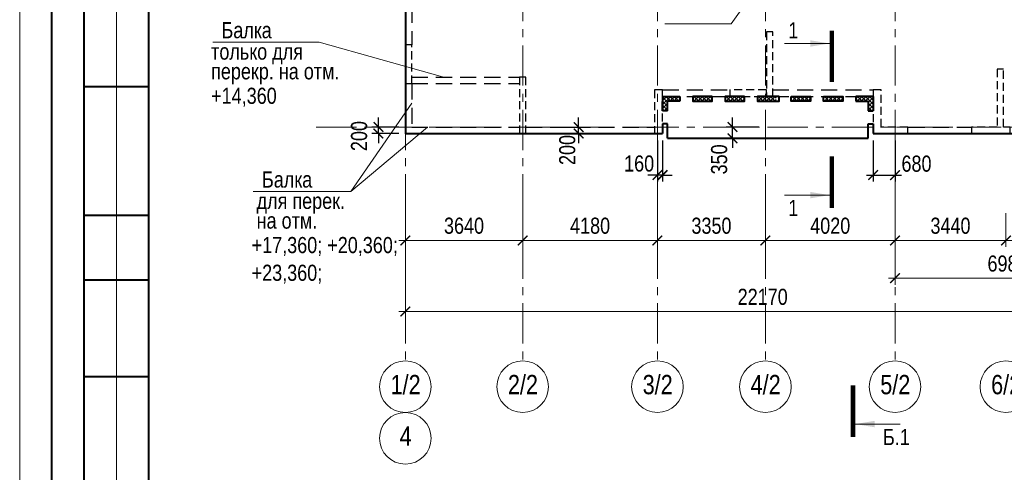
# Model space of a CAD drawing. Header units: inches. Extents: x -8638239 to -8523853, y 3840912 to 4564380.
# Tile 83 of 106: x -8614616 to -8584071, y 4436028 to 4450073. Entities that reach past the tile are written whole.
import ezdxf
from ezdxf.enums import TextEntityAlignment as Align

# ---------------------------------------------------------------- set-up
doc = ezdxf.new("R2010")
doc.units = ezdxf.units.IN
doc.header["$LTSCALE"] = 1000
doc.header["$MEASUREMENT"] = 0
doc.linetypes.add('CENTER', pattern=[2, 1.25, -0.25, 0.25, -0.25])
doc.linetypes.add('HIDDEN', pattern=[0.375, 0.25, -0.125])
for name, color, linetype, lineweight in [('СК-040-С(тены)', 12, 'HIDDEN', 25), ('СК-043-С-ПИЛОНЫ', 5, 'HIDDEN', 25), ('СК-050-П(литы перекрытия)', 3, 'Continuous', 40), ('СК-051-1-П-ОТВЕРСТИЯ ОВ ДУ', 5, 'Continuous', 40), ('СК-052-П-БАЛКИ', 1, 'HIDDEN', 30), ('СК-100-О(си)', 7, 'CENTER', 15), ('СК-100-О(си)_имя', 7, 'CENTER', 15), ('СК-110-О-РАЗМЕРЫ', 7, 'Continuous', 15), ('СК-200-Р(амка)', 7, 'Continuous', 40), ('СК-210-Р-РАМКА ЛИНИИ ТОНКИЕ', 7, 'Continuous', 15), ('СК-300-Р(азмеры)', 7, 'Continuous', 20), ('СК-400-Т(екст)', 7, 'Continuous', 20), ('СК-451-2-Т-ОТВ ВК', 1, 'Continuous', 20), ('СК-500-С(ечения)', 5, 'Continuous', 40), ('СК-600-Ш(триховка)', 250, 'Continuous', 13)]:
    doc.layers.add(name, color=color, linetype=linetype, lineweight=lineweight)
doc.styles.add('ARIAL_annotative', font='arial.ttf', dxfattribs={"width": 0.8, "height": 2.5})
doc.styles.add('RUSS', font='arial.ttf', dxfattribs={"width": 0.8})
doc.dimstyles.new('100-200', dxfattribs={"dimscale": 0, "dimtxt": 500, "dimasz": 300, "dimexe": 200, "dimexo": 200, "dimgap": 200, "dimtad": 1, "dimdec": 0, "dimzin": 0, "dimdsep": 46, "dimtxsty": 'RUSS', "dimblk": 'ARCHTICK', "dimcen": 0.096, "dimdle": 200, "dimclrd": 7, "dimclre": 7, "dimclrt": 256, "dimadec": 0, "dimazin": 0, "dimtfac": 1, "dimtdec": 0, "dimtmove": 2, "dimatfit": 3, "dimldrblk": 'OBLIQUE', "dimfxl": 1, "dimtolj": 1, "dimtzin": 0, "dimarcsym": 0})
pattern_1 = [(45, (1e-05, -92166.09), (-61.87184335, 61.87184335), []), (135, (1e-05, -92166.09), (-61.87184335, -61.87184335), [])]

# ---------------------------------------------------------------- blocks, each defined once
blk = doc.blocks.new('_ArchTick')
at = {"color": 0, "linetype": 'ByBlock', "const_width": 0.15}
blk.add_lwpolyline([(-0.5, -0.5), (0.5, 0.5)], dxfattribs=at)
blk = doc.blocks.new('*D322')
at = {"layer": 'Defpoints', "color": 0, "transparency": 16777216}
for p in [(-43920, -2470), (-40280, -2470), (-40280, -3521)]:
    blk.add_point(p, dxfattribs=at)
at = {"layer": 'СК-110-О-РАЗМЕРЫ', "color": 7, "lineweight": -2, "transparency": 16777216}
for p, q in [((-43920, -2670), (-43920, -3721)), ((-40280, -2670), (-40280, -3721)), ((-44120, -3521), (-40080, -3521))]:
    blk.add_line(p, q, dxfattribs=at)
at = {"layer": 'СК-110-О-РАЗМЕРЫ', "color": 7, "lineweight": -2, "transparency": 16777216, "xscale": 300, "yscale": 300, "zscale": 300, "rotation": 180}
blk.add_blockref('_ArchTick', (-43920, -3521), dxfattribs=at)
at = {"layer": 'СК-110-О-РАЗМЕРЫ', "color": 7, "lineweight": -2, "transparency": 16777216, "xscale": 300, "yscale": 300, "zscale": 300}
blk.add_blockref('_ArchTick', (-40280, -3521), dxfattribs=at)
at = {"layer": 'СК-110-О-РАЗМЕРЫ', "transparency": 16777216, "insert": (-42100, -3065), "char_height": 500, "attachment_point": 5, "style": 'RUSS'}
blk.add_mtext('\\A1;3640', dxfattribs=at)
blk = doc.blocks.new('_Oblique')
at = {"color": 0, "linetype": 'ByBlock', "lineweight": -2}
blk.add_line((-0.5, -0.5), (0.5, 0.5), dxfattribs=at)
blk = doc.blocks.new('*D323')
at = {"layer": 'Defpoints', "color": 0, "transparency": 16777216}
for p in [(-40280, -2470), (-36100, -2470), (-40280, -3521)]:
    blk.add_point(p, dxfattribs=at)
at = {"layer": 'СК-110-О-РАЗМЕРЫ', "color": 7, "lineweight": -2, "transparency": 16777216}
for p, q in [((-40280, -2670), (-40280, -3721)), ((-36100, -2670), (-36100, -3721)), ((-35900, -3521), (-40480, -3521))]:
    blk.add_line(p, q, dxfattribs=at)
at = {"layer": 'СК-110-О-РАЗМЕРЫ', "color": 7, "lineweight": -2, "transparency": 16777216, "xscale": 300, "yscale": 300, "zscale": 300, "rotation": 180}
blk.add_blockref('_ArchTick', (-40280, -3521), dxfattribs=at)
at = {"layer": 'СК-110-О-РАЗМЕРЫ', "color": 7, "lineweight": -2, "transparency": 16777216, "xscale": 300, "yscale": 300, "zscale": 300}
blk.add_blockref('_ArchTick', (-36100, -3521), dxfattribs=at)
at = {"layer": 'СК-110-О-РАЗМЕРЫ', "transparency": 16777216, "insert": (-38190, -3065), "char_height": 500, "attachment_point": 5, "style": 'RUSS'}
blk.add_mtext('\\A1;4180', dxfattribs=at)
blk = doc.blocks.new('*D324')
at = {"layer": 'Defpoints', "color": 0, "transparency": 16777216}
for p in [(-36100, -2470), (-32750, -2470), (-32750, -3521)]:
    blk.add_point(p, dxfattribs=at)
at = {"layer": 'СК-110-О-РАЗМЕРЫ', "color": 7, "lineweight": -2, "transparency": 16777216}
for p, q in [((-36100, -2670), (-36100, -3721)), ((-32750, -2670), (-32750, -3721)), ((-36300, -3521), (-32550, -3521))]:
    blk.add_line(p, q, dxfattribs=at)
at = {"layer": 'СК-110-О-РАЗМЕРЫ', "color": 7, "lineweight": -2, "transparency": 16777216, "xscale": 300, "yscale": 300, "zscale": 300, "rotation": 180}
blk.add_blockref('_ArchTick', (-36100, -3521), dxfattribs=at)
at = {"layer": 'СК-110-О-РАЗМЕРЫ', "color": 7, "lineweight": -2, "transparency": 16777216, "xscale": 300, "yscale": 300, "zscale": 300}
blk.add_blockref('_ArchTick', (-32750, -3521), dxfattribs=at)
at = {"layer": 'СК-110-О-РАЗМЕРЫ', "transparency": 16777216, "insert": (-34425, -3065), "char_height": 500, "attachment_point": 5, "style": 'RUSS'}
blk.add_mtext('\\A1;3350', dxfattribs=at)
blk = doc.blocks.new('*D325')
at = {"layer": 'Defpoints', "color": 0, "transparency": 16777216}
for p in [(-32750, -2470), (-28730, -2470), (-32750, -3521)]:
    blk.add_point(p, dxfattribs=at)
at = {"layer": 'СК-110-О-РАЗМЕРЫ', "color": 7, "lineweight": -2, "transparency": 16777216}
for p, q in [((-32750, -2670), (-32750, -3721)), ((-28730, -2670), (-28730, -3721)), ((-28530, -3521), (-32950, -3521))]:
    blk.add_line(p, q, dxfattribs=at)
at = {"layer": 'СК-110-О-РАЗМЕРЫ', "color": 7, "lineweight": -2, "transparency": 16777216, "xscale": 300, "yscale": 300, "zscale": 300, "rotation": 180}
blk.add_blockref('_ArchTick', (-32750, -3521), dxfattribs=at)
at = {"layer": 'СК-110-О-РАЗМЕРЫ', "color": 7, "lineweight": -2, "transparency": 16777216, "xscale": 300, "yscale": 300, "zscale": 300}
blk.add_blockref('_ArchTick', (-28730, -3521), dxfattribs=at)
at = {"layer": 'СК-110-О-РАЗМЕРЫ', "transparency": 16777216, "insert": (-30740, -3065), "char_height": 500, "attachment_point": 5, "style": 'RUSS'}
blk.add_mtext('\\A1;4020', dxfattribs=at)
blk = doc.blocks.new('*D326')
at = {"layer": 'Defpoints', "color": 0, "transparency": 16777216}
for p in [(-28730, -2470), (-25290, -2470), (-25290, -3521)]:
    blk.add_point(p, dxfattribs=at)
at = {"layer": 'СК-110-О-РАЗМЕРЫ', "color": 7, "lineweight": -2, "transparency": 16777216}
for p, q in [((-28730, -2670), (-28730, -3721)), ((-25290, -2670), (-25290, -3721)), ((-28930, -3521), (-25090, -3521))]:
    blk.add_line(p, q, dxfattribs=at)
at = {"layer": 'СК-110-О-РАЗМЕРЫ', "color": 7, "lineweight": -2, "transparency": 16777216, "xscale": 300, "yscale": 300, "zscale": 300, "rotation": 180}
blk.add_blockref('_ArchTick', (-28730, -3521), dxfattribs=at)
at = {"layer": 'СК-110-О-РАЗМЕРЫ', "color": 7, "lineweight": -2, "transparency": 16777216, "xscale": 300, "yscale": 300, "zscale": 300}
blk.add_blockref('_ArchTick', (-25290, -3521), dxfattribs=at)
at = {"layer": 'СК-110-О-РАЗМЕРЫ', "transparency": 16777216, "insert": (-27010, -3065), "char_height": 500, "attachment_point": 5, "style": 'RUSS'}
blk.add_mtext('\\A1;3440', dxfattribs=at)
blk = doc.blocks.new('*D327')
at = {"layer": 'Defpoints', "color": 0, "transparency": 16777216}
for p in [(-25290, -2470), (-21750, -2470), (-25290, -3521)]:
    blk.add_point(p, dxfattribs=at)
at = {"layer": 'СК-110-О-РАЗМЕРЫ', "color": 7, "lineweight": -2, "transparency": 16777216}
for p, q in [((-25290, -2670), (-25290, -3721)), ((-21750, -2670), (-21750, -3721)), ((-21550, -3521), (-25490, -3521))]:
    blk.add_line(p, q, dxfattribs=at)
at = {"layer": 'СК-110-О-РАЗМЕРЫ', "color": 7, "lineweight": -2, "transparency": 16777216, "xscale": 300, "yscale": 300, "zscale": 300, "rotation": 180}
blk.add_blockref('_ArchTick', (-25290, -3521), dxfattribs=at)
at = {"layer": 'СК-110-О-РАЗМЕРЫ', "color": 7, "lineweight": -2, "transparency": 16777216, "xscale": 300, "yscale": 300, "zscale": 300}
blk.add_blockref('_ArchTick', (-21750, -3521), dxfattribs=at)
at = {"layer": 'СК-110-О-РАЗМЕРЫ', "transparency": 16777216, "insert": (-23520, -3065), "char_height": 500, "attachment_point": 5, "style": 'RUSS'}
blk.add_mtext('\\A1;3540', dxfattribs=at)
blk = doc.blocks.new('*D328')
at = {"layer": 'Defpoints', "color": 0, "transparency": 16777216}
for p in [(-28730, -2949), (-21750, -2949), (-21750, -4693)]:
    blk.add_point(p, dxfattribs=at)
at = {"layer": 'СК-300-Р(азмеры)', "color": 7, "lineweight": -2, "transparency": 16777216}
for p, q in [((-28730, -3149), (-28730, -4893)), ((-21750, -3149), (-21750, -4893)), ((-28930, -4693), (-21550, -4693))]:
    blk.add_line(p, q, dxfattribs=at)
at = {"layer": 'СК-300-Р(азмеры)', "color": 7, "lineweight": -2, "transparency": 16777216, "xscale": 300, "yscale": 300, "zscale": 300, "rotation": 180}
blk.add_blockref('_ArchTick', (-28730, -4693), dxfattribs=at)
at = {"layer": 'СК-300-Р(азмеры)', "color": 7, "lineweight": -2, "transparency": 16777216, "xscale": 300, "yscale": 300, "zscale": 300}
blk.add_blockref('_ArchTick', (-21750, -4693), dxfattribs=at)
at = {"layer": 'СК-300-Р(азмеры)', "transparency": 16777216, "insert": (-25240, -4238), "char_height": 500, "attachment_point": 5, "style": 'RUSS'}
blk.add_mtext('\\A1;6980', dxfattribs=at)
blk = doc.blocks.new('*D320')
at = {"layer": 'Defpoints', "color": 0, "transparency": 16777216}
for p in [(-43920, -3521), (-21750, -3521), (-21750, -5726)]:
    blk.add_point(p, dxfattribs=at)
at = {"layer": 'СК-110-О-РАЗМЕРЫ', "color": 7, "lineweight": -2, "transparency": 16777216}
for p, q in [((-43920, -3721), (-43920, -5926)), ((-21750, -3721), (-21750, -5926)), ((-44120, -5726), (-21550, -5726))]:
    blk.add_line(p, q, dxfattribs=at)
at = {"layer": 'СК-110-О-РАЗМЕРЫ', "color": 7, "lineweight": -2, "transparency": 16777216, "xscale": 300, "yscale": 300, "zscale": 300, "rotation": 180}
blk.add_blockref('_ArchTick', (-43920, -5726), dxfattribs=at)
at = {"layer": 'СК-110-О-РАЗМЕРЫ', "color": 7, "lineweight": -2, "transparency": 16777216, "xscale": 300, "yscale": 300, "zscale": 300}
blk.add_blockref('_ArchTick', (-21750, -5726), dxfattribs=at)
at = {"layer": 'СК-110-О-РАЗМЕРЫ', "transparency": 16777216, "insert": (-32835, -5271), "char_height": 500, "attachment_point": 5, "style": 'RUSS'}
blk.add_mtext('\\A1;22170', dxfattribs=at)
blk = doc.blocks.new('*D47')
at = {"layer": 'Defpoints', "color": 0, "transparency": 16777216}
for p in [(-8597939, 4446742), (-8597276, 4446742), (-8597939, 4446542)]:
    blk.add_point(p, dxfattribs=at)
at = {"layer": 'СК-110-О-РАЗМЕРЫ', "color": 7, "lineweight": -2, "transparency": 16777216}
for p, q in [((-8597276, 4446742), (-8597276, 4447042)), ((-8597739, 4446742), (-8597076, 4446742)), ((-8597276, 4446542), (-8597276, 4446742)), ((-8597739, 4446542), (-8597076, 4446542)), ((-8597276, 4446542), (-8597276, 4446242))]:
    blk.add_line(p, q, dxfattribs=at)
at = {"layer": 'СК-110-О-РАЗМЕРЫ', "color": 7, "lineweight": -2, "transparency": 16777216, "xscale": 300, "yscale": 300, "zscale": 300}
for p, rotation in [((-8597276, 4446742), 270), ((-8597276, 4446542), 90)]:
    blk.add_blockref('_ArchTick', p, dxfattribs=dict(at, rotation=rotation))
at = {"layer": 'СК-110-О-РАЗМЕРЫ', "transparency": 16777216, "insert": (-8597627, 4446030), "char_height": 500, "attachment_point": 5, "rotation": 90, "style": 'RUSS'}
blk.add_mtext('\\A1;200', dxfattribs=at)
blk = doc.blocks.new('Сечение')
at = {"layer": 'СК-500-С(ечения)', "linetype": 'Continuous', "lineweight": 15, "ltscale": 100}
blk.add_line((-200, -35), (-200, -735), dxfattribs=at)
at = {"layer": 'СК-500-С(ечения)', "linetype": 'Continuous', "ltscale": 100, "const_width": 70}
blk.add_lwpolyline([(-400, 0), (400, 0)], dxfattribs=at)
at = {"layer": 'СК-500-С(ечения)', "linetype": 'Continuous', "ltscale": 100}
blk.add_solid([(-200, -35), (-250, -335), (-150, -335)], dxfattribs=at)
blk = doc.blocks.new('*U35')
at = {"layer": 'СК-400-Т(екст)', "ltscale": 100, "yscale": 0.01, "zscale": 0.01, "rotation": 89.99999999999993}
for p, xscale in [((0, -4), -0.01), ((0, -23.53), 0.01)]:
    blk.add_blockref('Сечение', p, dxfattribs=dict(at, xscale=xscale))
at = {"layer": 'СК-500-С(ечения)', "color": 0, "ltscale": 100, "style": 'ARIAL_annotative', "width": 0.8}
blk.add_attdef('НОМЕР_СЕЧЕНИЯ_1_1(НОМЕР_ЛИСТА)', text='', height=2.5, rotation=180, dxfattribs=at).set_placement((6.74, -1.23), align=Align.RIGHT)
blk.add_attdef('НОМЕР_СЕЧЕНИЯ_2_1(НОМЕР_ЛИСТА)', text='', height=2.5, rotation=180, dxfattribs=at).set_placement((6.74, -25.57), align=Align.BOTTOM_LEFT)
blk = doc.blocks.new('A$Cc2edbf5f_4эт')
at = {"layer": 'СК-040-С(тены)'}
for points in [[(11200, 1150), (10070, 1150), (10070, 950), (11200, 950), (11200, 1150)], [(15590, -200), (15590, 0), (14760, 0), (14760, 1150), (14510, 1150), (14510, -200), (15590, -200)], [(18360, 0), (17560, 0), (17560, -200), (18760, -200), (18760, 0)], [(18760, 0), (18560, 0)]]:
    blk.add_lwpolyline(points, dxfattribs=at)
at = {"layer": 'СК-043-С-ПИЛОНЫ'}
blk.add_lwpolyline([(11200, 2950), (11200, 950), (11400, 950), (11400, 2950)], close=True, dxfattribs=at)
for points in [[(0, 2550), (0, 1350), (200, 1350), (200, 2550), (0, 2550)], [(3540, 1550), (3540, -200), (3740, -200), (3740, 1550), (3540, 1550)], [(18360, 1800), (18360, 0)], [(18560, 0), (18560, 1800), (18360, 1800)], [(7730, 1150), (7730, -200), (7980, -200), (7980, 1150), (7730, 1150)]]:
    blk.add_lwpolyline(points, dxfattribs=at)
blk = doc.blocks.new('*D349')
at = {"layer": 'Defpoints', "color": 0, "transparency": 16777216}
for p in [(-8597939, 4446742), (-8597276, 4446742), (-8597939, 4446542)]:
    blk.add_point(p, dxfattribs=at)
at = {"layer": 'СК-110-О-РАЗМЕРЫ', "color": 7, "lineweight": -2, "transparency": 16777216}
for p, q in [((-8597276, 4446742), (-8597276, 4447042)), ((-8597739, 4446742), (-8597076, 4446742)), ((-8597276, 4446542), (-8597276, 4446742)), ((-8597739, 4446542), (-8597076, 4446542)), ((-8597276, 4446542), (-8597276, 4446242))]:
    blk.add_line(p, q, dxfattribs=at)
at = {"layer": 'СК-110-О-РАЗМЕРЫ', "color": 7, "lineweight": -2, "transparency": 16777216, "xscale": 300, "yscale": 300, "zscale": 300}
for p, rotation in [((-8597276, 4446742), 270), ((-8597276, 4446542), 90)]:
    blk.add_blockref('_ArchTick', p, dxfattribs=dict(at, rotation=rotation))
at = {"layer": 'СК-110-О-РАЗМЕРЫ', "transparency": 16777216, "insert": (-8597627, 4446030), "char_height": 500, "attachment_point": 5, "rotation": 90, "style": 'RUSS'}
blk.add_mtext('\\A1;200', dxfattribs=at)
blk = doc.blocks.new('*D359')
at = {"layer": 'Defpoints', "color": 0, "transparency": 16777216}
for p in [(-8594832, 4446521), (-8594672, 4446521), (-8594832, 4445251)]:
    blk.add_point(p, dxfattribs=at)
at = {"layer": 'СК-110-О-РАЗМЕРЫ', "color": 7, "lineweight": -2, "transparency": 16777216}
for p, q in [((-8594832, 4446321), (-8594832, 4445051)), ((-8594672, 4446321), (-8594672, 4445051)), ((-8594832, 4445251), (-8595132, 4445251)), ((-8594672, 4445251), (-8594832, 4445251)), ((-8594672, 4445251), (-8594372, 4445251))]:
    blk.add_line(p, q, dxfattribs=at)
at = {"layer": 'СК-110-О-РАЗМЕРЫ', "color": 7, "lineweight": -2, "transparency": 16777216, "xscale": 300, "yscale": 300, "zscale": 300}
blk.add_blockref('_ArchTick', (-8594832, 4445251), dxfattribs=at)
at = {"layer": 'СК-110-О-РАЗМЕРЫ', "color": 7, "lineweight": -2, "transparency": 16777216, "xscale": 300, "yscale": 300, "zscale": 300, "rotation": 180}
blk.add_blockref('_ArchTick', (-8594672, 4445251), dxfattribs=at)
at = {"layer": 'СК-110-О-РАЗМЕРЫ', "transparency": 16777216, "insert": (-8595400, 4445607), "char_height": 500, "attachment_point": 5, "style": 'RUSS'}
blk.add_mtext('\\A1;160', dxfattribs=at)
blk = doc.blocks.new('*D360')
at = {"layer": 'Defpoints', "color": 0, "transparency": 16777216}
for p in [(-8588142, 4446521), (-8587462, 4446521), (-8587462, 4445251)]:
    blk.add_point(p, dxfattribs=at)
at = {"layer": 'СК-110-О-РАЗМЕРЫ', "color": 7, "lineweight": -2, "transparency": 16777216}
for p, q in [((-8588142, 4446321), (-8588142, 4445051)), ((-8587462, 4446321), (-8587462, 4445051)), ((-8588342, 4445251), (-8587262, 4445251))]:
    blk.add_line(p, q, dxfattribs=at)
at = {"layer": 'СК-110-О-РАЗМЕРЫ', "color": 7, "lineweight": -2, "transparency": 16777216, "xscale": 300, "yscale": 300, "zscale": 300, "rotation": 180}
blk.add_blockref('_ArchTick', (-8588142, 4445251), dxfattribs=at)
at = {"layer": 'СК-110-О-РАЗМЕРЫ', "color": 7, "lineweight": -2, "transparency": 16777216, "xscale": 300, "yscale": 300, "zscale": 300}
blk.add_blockref('_ArchTick', (-8587462, 4445251), dxfattribs=at)
at = {"layer": 'СК-110-О-РАЗМЕРЫ', "transparency": 16777216, "insert": (-8586796, 4445602), "char_height": 500, "attachment_point": 5, "style": 'RUSS'}
blk.add_mtext('\\A1;680', dxfattribs=at)
blk = doc.blocks.new('*D361')
at = {"layer": 'Defpoints', "color": 0, "transparency": 16777216}
for p in [(-8592504, 4446742), (-8591482, 4446742), (-8591482, 4446392)]:
    blk.add_point(p, dxfattribs=at)
at = {"layer": 'СК-110-О-РАЗМЕРЫ', "color": 7, "lineweight": -2, "transparency": 16777216}
for p, q in [((-8592504, 4446742), (-8592504, 4447042)), ((-8591682, 4446742), (-8592704, 4446742)), ((-8592504, 4446392), (-8592504, 4446742)), ((-8591682, 4446392), (-8592704, 4446392)), ((-8592504, 4446392), (-8592504, 4446092))]:
    blk.add_line(p, q, dxfattribs=at)
at = {"layer": 'СК-110-О-РАЗМЕРЫ', "color": 7, "lineweight": -2, "transparency": 16777216, "xscale": 300, "yscale": 300, "zscale": 300}
for p, rotation in [((-8592504, 4446742), 270), ((-8592504, 4446392), 90)]:
    blk.add_blockref('_ArchTick', p, dxfattribs=dict(at, rotation=rotation))
at = {"layer": 'СК-110-О-РАЗМЕРЫ', "transparency": 16777216, "insert": (-8592916, 4445738), "char_height": 500, "attachment_point": 5, "rotation": 90, "style": 'RUSS'}
blk.add_mtext('\\A1;350', dxfattribs=at)
blk = doc.blocks.new('*D398')
at = {"layer": 'Defpoints', "color": 0, "transparency": 16777216}
for p in [(-8603488, 4446742), (-8602652, 4446742), (-8602652, 4446542)]:
    blk.add_point(p, dxfattribs=at)
at = {"layer": 'СК-110-О-РАЗМЕРЫ', "color": 7, "lineweight": -2, "transparency": 16777216}
for p, q in [((-8603488, 4446742), (-8603488, 4447042)), ((-8602852, 4446742), (-8603688, 4446742)), ((-8603488, 4446542), (-8603488, 4446742)), ((-8602852, 4446542), (-8603688, 4446542)), ((-8603488, 4446542), (-8603488, 4446242))]:
    blk.add_line(p, q, dxfattribs=at)
at = {"layer": 'СК-110-О-РАЗМЕРЫ', "color": 7, "lineweight": -2, "transparency": 16777216, "xscale": 300, "yscale": 300, "zscale": 300}
for p, rotation in [((-8603488, 4446742), 270), ((-8603488, 4446542), 90)]:
    blk.add_blockref('_ArchTick', p, dxfattribs=dict(at, rotation=rotation))
at = {"layer": 'СК-110-О-РАЗМЕРЫ', "transparency": 16777216, "insert": (-8604086, 4446462), "char_height": 500, "attachment_point": 5, "rotation": 90, "style": 'RUSS'}
blk.add_mtext('\\A1;200', dxfattribs=at)
blk = doc.blocks.new('*U724')
at = {"layer": 'СК-400-Т(екст)', "ltscale": 100, "yscale": 0.01, "zscale": 0.01, "rotation": 89.99999999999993}
for p, xscale in [((0, -4), -0.01), ((0, -151.38), 0.01)]:
    blk.add_blockref('Сечение', p, dxfattribs=dict(at, xscale=xscale))
at = {"layer": 'СК-500-С(ечения)', "color": 0, "ltscale": 100, "style": 'ARIAL_annotative', "width": 0.8}
blk.add_attdef('НОМЕР_СЕЧЕНИЯ_1_1(НОМЕР_ЛИСТА)', text='', height=2.5, rotation=180, dxfattribs=at).set_placement((6.74, -1.23), align=Align.RIGHT)
blk.add_attdef('НОМЕР_СЕЧЕНИЯ_2_1(НОМЕР_ЛИСТА)', text='', height=2.5, rotation=180, dxfattribs=at).set_placement((6.74, -153.42), align=Align.BOTTOM_LEFT)
blk = doc.blocks.new('оси')
at = {"layer": 'СК-100-О(си)'}
for p, q in [((-43920.2, 18534.9), (-43920.2, -7257.5)), ((-40280.2, 18534.9), (-40280.2, -7257.5)), ((-36100.2, 18534.9), (-36100.2, -7257.5)), ((-32750.1, 18534.9), (-32750.1, -7257.5)), ((-28729.8, 18534.9), (-28729.8, -7257.5)), ((-46685.3, 0), (5846.2, 0))]:
    blk.add_line(p, q, dxfattribs=at)
at = {"layer": 'СК-100-О(си)', "linetype": 'Continuous'}
for centre in [(-43920.2, -8057.5), (-40280.2, -8057.5), (-36100.2, -8057.5), (-32750.1, -8057.5), (-28729.8, -8057.5), (-25290.2, -8057.5), (-43920.2, -9657.5)]:
    blk.add_circle(centre, 800, dxfattribs=at)
at = {"layer": 'СК-100-О(си)_имя', "style": 'RUSS', "width": 0.8}
for s, p in [('1/2', (-43912.4, -7991.8)), ('2/2', (-40272.4, -7991.8)), ('3/2', (-36092.4, -7991.8)), ('4/2', (-32742.3, -7991.8)), ('5/2', (-28722, -7991.8)), ('6/2', (-25282.4, -7991.8)), ('4', (-43912.4, -9591.8))]:
    blk.add_text(s, height=600, dxfattribs=at).set_placement(p, align=Align.MIDDLE_CENTER)
at = {"layer": 'СК-110-О-РАЗМЕРЫ'}
for base, p1, p2, picture, middle in [((-40280.2, -3520.6), (-43920.2, -2469.7), (-40280.2, -2469.7), '*D322', (-42100.2, -3065.1)), ((-32750.1, -3520.6), (-36100.2, -2469.7), (-32750.1, -2469.7), '*D324', (-34425.2, -3065.1)), ((-25290.2, -3520.6), (-28729.8, -2469.7), (-25290.2, -2469.7), '*D326', (-27010, -3065.1)), ((-21750, -5726.1), (-43920.2, -3520.6), (-21750, -3520.6), '*D320', (-32835.1, -5270.8))]:
    dim = blk.add_linear_dim(base=base, p1=p1, p2=p2, dimstyle='100-200', override={"dimscale": 1}, dxfattribs=at)
    dim.commit()
    dim.dimension.update_dxf_attribs({"geometry": picture, "text_midpoint": middle})
for base, p1, p2, picture, middle in [((-40280.2, -3520.6), (-36100.2, -2469.7), (-40280.2, -2469.7), '*D323', (-38190.2, -3065.3)), ((-32750.1, -3520.6), (-28729.8, -2469.7), (-32750.1, -2469.7), '*D325', (-30740, -3065.3)), ((-25290.2, -3520.6), (-21750, -2469.7), (-25290.2, -2469.7), '*D327', (-23520.1, -3065.1))]:
    dim = blk.add_linear_dim(base=base, p1=p1, p2=p2, angle=180, dimstyle='100-200', override={"dimscale": 1}, dxfattribs=at)
    dim.commit()
    dim.dimension.update_dxf_attribs({"geometry": picture, "text_midpoint": middle})
at = {"layer": 'СК-300-Р(азмеры)'}
dim = blk.add_linear_dim(base=(-21750, -4693), p1=(-28729.8, -2949.5), p2=(-21750, -2949.5), dimstyle='100-200', override={"dimscale": 1}, dxfattribs=at)
dim.commit()
dim.dimension.update_dxf_attribs({"geometry": '*D328', "text_midpoint": (-25239.9, -4237.7)})
blk = doc.blocks.new('A$C858fb3ef')
at = {"layer": 'СК-300-Р(азмеры)'}
blk.add_blockref('оси', (0, 0), dxfattribs=at)
blk = doc.blocks.new('A$C573b34c5')
blk.add_blockref('A$C858fb3ef', (0, 0))

msp = doc.modelspace()

# ---------------------------------------------------------------- hatches: boundary and pattern name
at = {"layer": 'СК-600-Ш(триховка)'}
h = msp.add_hatch(dxfattribs=at)
h.set_pattern_fill('ANSI37', color=256, scale=700)
h.set_pattern_definition(pattern_1)
h.paths.add_polyline_path([(-8594527.3, 4447541.9), (-8594294, 4447541.9, 0.0698627), (-8594375.1, 4447691.7), (-8594672.2, 4447691.7), (-8594672.2, 4447246), (-8594527.3, 4447246)])
h.paths.add_polyline_path([(-8594132.2, 4447691.7), (-8594375.1, 4447691.7, -0.0698627), (-8594294, 4447541.9), (-8594132.2, 4447541.9)])
h = msp.add_hatch(dxfattribs=at)
h.set_pattern_fill('ANSI37', color=256, scale=700)
h.set_pattern_definition(pattern_1)
h.paths.add_polyline_path([(-8593149.9, 4447691.8), (-8593732.2, 4447691.7), (-8593732.2, 4447541.8), (-8593149.9, 4447541.8)])
h = msp.add_hatch(dxfattribs=at)
h.set_pattern_fill('ANSI37', color=256, scale=700)
h.set_pattern_definition([(45, (1000, -92166.09), (-61.87184335, 61.87184335), []), (135, (1000, -92166.09), (-61.87184335, -61.87184335), [])])
h.paths.add_polyline_path([(-8592149.9, 4447691.8), (-8592732.2, 4447691.7), (-8592732.2, 4447541.8), (-8592149.9, 4447541.8)])
h = msp.add_hatch(dxfattribs=at)
h.set_pattern_fill('ANSI37', color=256, scale=700)
h.set_pattern_definition([(45, (2000.16, -92166.09), (-61.87184335, 61.87184335), []), (135, (2000.16, -92166.09), (-61.87184335, -61.87184335), [])])
h.paths.add_polyline_path([(-8591149.7, 4447691.8), (-8591732.1, 4447691.7), (-8591732.1, 4447541.8), (-8591149.7, 4447541.8)])
h = msp.add_hatch(dxfattribs=at)
h.set_pattern_fill('ANSI37', color=256, scale=700)
h.set_pattern_definition([(45, (3050.32, -92166.09), (-61.87184335, 61.87184335), []), (135, (3050.32, -92166.09), (-61.87184335, -61.87184335), [])])
h.paths.add_polyline_path([(-8590099.5, 4447691.8), (-8590681.9, 4447691.7), (-8590681.9, 4447541.8), (-8590099.5, 4447541.8)])
h = msp.add_hatch(dxfattribs=at)
h.set_pattern_fill('ANSI37', color=256, scale=700)
h.set_pattern_definition([(45, (4050.32, -92166.09), (-61.87184335, 61.87184335), []), (135, (4050.32, -92166.09), (-61.87184335, -61.87184335), [])])
h.paths.add_polyline_path([(-8589099.5, 4447691.8), (-8589681.9, 4447691.7), (-8589681.9, 4447541.8), (-8589099.5, 4447541.8)])
h = msp.add_hatch(dxfattribs=at)
h.set_pattern_fill('ANSI37', color=256, scale=700)
h.set_pattern_definition(pattern_1)
h.paths.add_polyline_path([(-8588286.9, 4447541.9), (-8588520.2, 4447541.9, -0.0698627), (-8588439.1, 4447691.7), (-8588142, 4447691.7), (-8588142, 4447246), (-8588286.9, 4447246)])
h.paths.add_polyline_path([(-8588681.9, 4447691.7), (-8588439.1, 4447691.7, 0.0698627), (-8588520.2, 4447541.9), (-8588681.9, 4447541.9)])

# ---------------------------------------------------------------- linework, layer by layer
at = {"layer": 'СК-050-П(литы перекрытия)'}
for p, q in [((-8602652.1, 4461852.2), (-8602652.1, 4446541.9)), ((-8594672.2, 4447691.9), (-8594672.2, 4447246)), ((-8594672.2, 4447691.9), (-8594132.2, 4447691.9)), ((-8594132.2, 4447691.9), (-8594132.2, 4447541.9)), ((-8588681.9, 4447688.3), (-8588681.9, 4447541.9)), ((-8588142, 4447691.9), (-8588676.8, 4447691.9)), ((-8588142, 4447691.9), (-8588142, 4447246)), ((-8594672.2, 4447246), (-8594672.2, 4447538)), ((-8594522.2, 4447246), (-8594672.2, 4447246)), ((-8594132.2, 4447541.9), (-8594522.2, 4447541.9)), ((-8594522.2, 4447246), (-8594522.2, 4447541.9)), ((-8588681.9, 4447541.9), (-8588292, 4447541.9)), ((-8588292, 4447541.9), (-8588292, 4447246)), ((-8588292, 4447246), (-8588142, 4447246)), ((-8594672.2, 4446846.3), (-8594672.2, 4446542.1)), ((-8594522.1, 4446846.3), (-8594672.2, 4446846.3)), ((-8594522.1, 4446392.1), (-8594522.1, 4446846.3)), ((-8588292, 4446392.1), (-8588292, 4446846.3)), ((-8588292, 4446846.3), (-8588142, 4446846.3)), ((-8588142, 4446846.3), (-8588142, 4446542.1)), ((-8602652.1, 4446541.9), (-8594672.2, 4446542)), ((-8594522.1, 4446392.1), (-8588292, 4446392.1)), ((-8588142, 4446542), (-8572582, 4446542.2))]:
    msp.add_line(p, q, dxfattribs=at)
for points in [[(-8593132.2, 4447691.8), (-8593732.2, 4447691.8), (-8593732.2, 4447541.8), (-8593132.2, 4447541.8)], [(-8592132.2, 4447691.8), (-8592732.2, 4447691.8), (-8592732.2, 4447541.8), (-8592132.2, 4447541.8)], [(-8591052.1, 4447691.8), (-8591732.1, 4447691.8), (-8591732.1, 4447541.8), (-8591052.1, 4447541.8)], [(-8590681.9, 4447691.8), (-8590081.9, 4447691.8), (-8590081.9, 4447541.8), (-8590681.9, 4447541.8)], [(-8589681.9, 4447691.8), (-8589081.9, 4447691.8), (-8589081.9, 4447541.8), (-8589681.9, 4447541.8)]]:
    msp.add_lwpolyline(points, close=True, dxfattribs=at)
for centre, start, end in [((-8602651.6, 4448092.7), 179.99999, 270.00048), ((-8602651.6, 4446542.4), 179.99999, 270.00057), ((-8599111.6, 4446542.4), 180.0017, 270.00057), ((-8594518.4, 4446521.9), 0, 90)]:
    msp.add_arc(centre, 0.5, start, end, dxfattribs=at)
at = {"layer": 'СК-052-П-БАЛКИ', "ltscale": 2}
for p, q in [((-8602452.1, 4460221.7), (-8602452.1, 4449292.1)), ((-8602452.1, 4448092.1), (-8602452.1, 4446741.9)), ((-8594672.2, 4447891.9), (-8592582.1, 4447891.9)), ((-8591252.1, 4447891.8), (-8588142.1, 4447892)), ((-8594672.2, 4447691.9), (-8592582.1, 4447692)), ((-8591252.1, 4447692.1), (-8588142, 4447692.3)), ((-8602452.1, 4446741.9), (-8599112.1, 4446741.9)), ((-8598912.1, 4446741.9), (-8594922.2, 4446742)), ((-8587042, 4446742), (-8585092.1, 4446742.1))]:
    msp.add_line(p, q, dxfattribs=at)
at = {"layer": 'СК-052-П-БАЛКИ', "lineweight": 25, "ltscale": 2}
for p, q in [((-8602452.1, 4448292.2), (-8599112.2, 4448292.2)), ((-8602452.1, 4448092.2), (-8599112.2, 4448092.2))]:
    msp.add_line(p, q, dxfattribs=at)
at = {"layer": 'СК-200-Р(амка)'}
for p, q in [((-8610615.7, 4471392.8), (-8610615.7, 4413992.8)), ((-8613615.7, 4430992.8), (-8613615.7, 4456992.8)), ((-8612615.7, 4430992.8), (-8612615.7, 4456992.8)), ((-8610615.7, 4447992.8), (-8612615.7, 4447992.8)), ((-8610615.7, 4443992.8), (-8612615.7, 4443992.8)), ((-8610615.7, 4441992.8), (-8612615.7, 4441992.8)), ((-8610615.7, 4438992.8), (-8612615.7, 4438992.8))]:
    msp.add_line(p, q, dxfattribs=at)
at = {"layer": 'СК-210-Р-РАМКА ЛИНИИ ТОНКИЕ'}
for p, q in [((-8614615.7, 4412992.8), (-8614615.7, 4472392.8)), ((-8611615.7, 4430992.8), (-8611615.7, 4456992.8))]:
    msp.add_line(p, q, dxfattribs=at)
at = {"layer": 'СК-400-Т(екст)', "color": 7}
for p, q in [((-8605323.7, 4449371.9), (-8601495, 4448294.7)), ((-8604344.3, 4444739.2), (-8602452.1, 4447484.6)), ((-8604344.3, 4444739.2), (-8601964.1, 4446741.9))]:
    msp.add_line(p, q, dxfattribs=at)
for points in [[(-8605323.7, 4449371.9), (-8608627.4, 4449371.9), (-8608627.4, 4449371.9)], [(-8604344.3, 4444739.2), (-8607371.5, 4444739.2), (-8607371.5, 4444739.2)]]:
    msp.add_lwpolyline(points, dxfattribs=at)
at = {"layer": 'СК-451-2-Т-ОТВ ВК', "lineweight": 15}
for p, q in [((-8592541.3, 4449944.2), (-8591611.9, 4451254.3)), ((-8594606.9, 4449944.2), (-8592541.3, 4449944.2))]:
    msp.add_line(p, q, dxfattribs=at)

# ---------------------------------------------------------------- block references
at = {"layer": 'СК-051-1-П-ОТВЕРСТИЯ ОВ ДУ'}
msp.add_blockref('A$Cc2edbf5f_4эт', (-8602652.1, 4446741.9), dxfattribs=at)
at = {"layer": 'СК-300-Р(азмеры)'}
msp.add_blockref('A$C573b34c5', (-8558731.8, 4446741.9), dxfattribs=at)
at = {"layer": 'СК-500-С(ечения)'}
ref = msp.add_blockref('*U724', (-8588767.4, 4437125.6), dxfattribs=dict(at, xscale=-200, yscale=200, zscale=200, rotation=180))
ref.add_attrib('НОМЕР_СЕЧЕНИЯ_2_1(НОМЕР_ЛИСТА)', 'Б.1', dxfattribs={"color": 0, "ltscale": 100, "height": 500, "style": 'ARIAL_annotative', "width": 0.8}).set_placement((-8588195.2, 4468306.7), align=Align.MIDDLE_LEFT)
ref.add_attrib('НОМЕР_СЕЧЕНИЯ_1_1(НОМЕР_ЛИСТА)', 'Б.1', dxfattribs={"color": 0, "ltscale": 100, "height": 500, "style": 'ARIAL_annotative', "width": 0.8}).set_placement((-8587419.5, 4437370.9), align=Align.TOP_CENTER)
ref = msp.add_blockref('*U35', (-8589423.8, 4444228.3), dxfattribs=dict(at, xscale=200, yscale=200, zscale=200, rotation=180))
ref.add_attrib('НОМЕР_СЕЧЕНИЯ_2_1(НОМЕР_ЛИСТА)', '1', dxfattribs={"color": 0, "ltscale": 100, "height": 500, "rotation": 360, "style": 'ARIAL_annotative', "width": 0.8}).set_placement((-8590771.7, 4449341.6), align=Align.BOTTOM_LEFT)
ref.add_attrib('НОМЕР_СЕЧЕНИЯ_1_1(НОМЕР_ЛИСТА)', '1', dxfattribs={"color": 0, "ltscale": 100, "height": 500, "rotation": 360, "style": 'ARIAL_annotative', "width": 0.8}).set_placement((-8590460.9, 4443980.4), align=Align.RIGHT)

# ---------------------------------------------------------------- texts
at = {"layer": 'СК-400-Т(екст)', "color": 7, "style": 'RUSS', "width": 0.8}
for s, p in [('Балка', (-8608356.1, 4449496.5)), ('только для', (-8608676.9, 4448833.2)), ('перекр. на отм.', (-8608676.9, 4448221.6)), ('+14,360', (-8608676.9, 4447462.3)), ('Балка', (-8607100.2, 4444863.9)), (' для перек.', (-8607421, 4444200.6)), (' на отм.', (-8607421, 4443588.9)), ('+17,360; +20,360; ', (-8607421, 4442829.6)), ('+23,360; ', (-8607421, 4441970.5))]:
    msp.add_text(s, height=500, dxfattribs=at).set_placement(p)

# ---------------------------------------------------------------- dimensions: what is measured, and where the dimension line sits
at = {"layer": 'СК-110-О-РАЗМЕРЫ'}
for base, p1, p2, picture, middle in [((-8603488.4, 4446741.9), (-8602652.1, 4446541.9), (-8602652.1, 4446741.9), '*D398', (-8604085.8, 4446461.8)), ((-8597275.6, 4446741.9), (-8597939.1, 4446541.9), (-8597939.1, 4446741.9), '*D47', (-8597626.9, 4446029.9)), ((-8597275.6, 4446741.9), (-8597939.1, 4446541.9), (-8597939.1, 4446741.9), '*D349', (-8597626.9, 4446029.9)), ((-8592504.3, 4446741.9), (-8591482, 4446392.1), (-8591482, 4446741.9), '*D361', (-8592916, 4445737.5))]:
    dim = msp.add_linear_dim(base=base, p1=p1, p2=p2, angle=90, dimstyle='100-200', override={"dimscale": 1}, dxfattribs=at)
    dim.commit()
    dim.dimension.update_dxf_attribs({"geometry": picture, "text_midpoint": middle, "dimtype": 160})
for base, p1, p2, picture, middle in [((-8594832.1, 4445250.8), (-8594672.2, 4446520.7), (-8594832.1, 4446520.7), '*D359', (-8595400.2, 4445606.5)), ((-8587461.7, 4445250.8), (-8588142, 4446520.7), (-8587461.7, 4446520.7), '*D360', (-8586795.7, 4445602.3))]:
    dim = msp.add_linear_dim(base=base, p1=p1, p2=p2, dimstyle='100-200', override={"dimscale": 1}, dxfattribs=at)
    dim.commit()
    dim.dimension.update_dxf_attribs({"geometry": picture, "text_midpoint": middle, "dimtype": 160})

doc.saveas('drawing.dxf')
